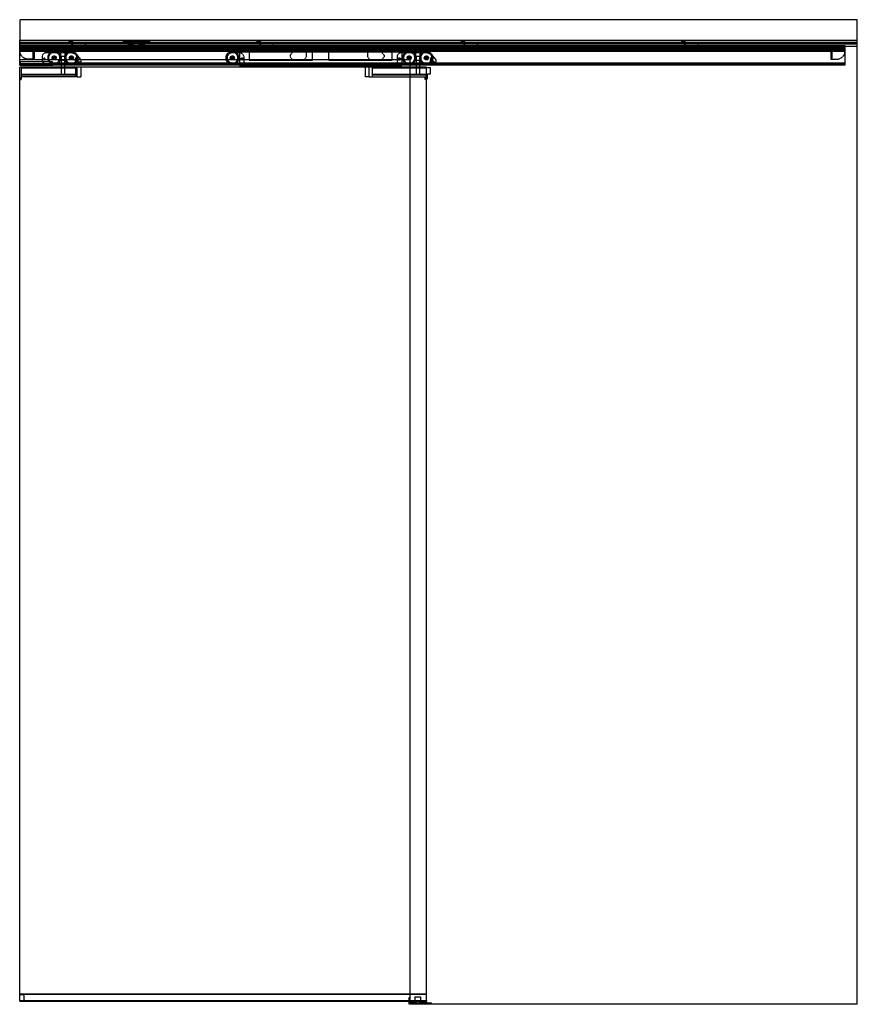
# Model space of a CAD drawing. Header units: millimetres. Extents: x 0 to 2050, y 0 to 2410.
import ezdxf

# ---------------------------------------------------------------- set-up
doc = ezdxf.new("R2010")
doc.units = ezdxf.units.MM
doc.header["$LTSCALE"] = 10
doc.linetypes.add('ALLCAD_Strich', pattern=[0.2, 0.15, -0.05])
doc.layers.add('BESCH_KONT_sich_schn_ansi_2d', color=40, linetype='Continuous')

msp = doc.modelspace()

# ---------------------------------------------------------------- linework, layer by layer
at = {"layer": 'BESCH_KONT_sich_schn_ansi_2d', "linetype": 'ALLCAD_Strich', "extrusion": (0, 1, -2.22045e-16)}
for p, q in [((2050, 2410), (0, 2410)), ((0, 2410), (0, 2360)), ((2050, 2360), (2050, 2410)), ((0, 2360), (2050, 2360)), ((0, 2312.5), (0, 2360)), ((2050, 2354), (0, 2354)), ((0, 2353.5), (0, 2353.5)), ((0, 2353.5), (0, 2353.5)), ((0, 2353.5), (0, 2353.5)), ((0, 2353.5), (0, 2353.5)), ((0, 2353.5), (0, 2353.5)), ((0, 2353.5), (0, 2353.5)), ((0, 2353.5), (0, 2353.5)), ((0, 2353.5), (0, 2353.5)), ((0, 2353.5), (0, 2353.5)), ((0, 2353.5), (0, 2353.5)), ((0, 2353.5), (0, 2353.5)), ((0, 2353.5), (0, 2353.5)), ((0, 2353.5), (0, 2353.5)), ((0, 2353.5), (0, 2353.5)), ((0, 2353.5), (0, 2353.5)), ((0, 2353.5), (0, 2353.5)), ((0, 2353.5), (0, 2353.5)), ((0, 2353.5), (0, 2353.5)), ((0, 2353.5), (0, 2353.5)), ((0, 2353.5), (0, 2353.5)), ((0, 2353.5), (0, 2353.5)), ((0, 2353.5), (0, 2353.5)), ((0, 2353.5), (0, 2353.5)), ((2050, 2353.5), (0, 2353.5)), ((0, 2351.5), (2050, 2351.5)), ((0, 2351), (2050, 2351)), ((0, 2347), (2020, 2347)), ((0, 2345), (2050, 2345)), ((0, 2344), (2020, 2344)), ((0, 2343.5), (2020, 2343.5)), ((0, 2342.5), (0, 2342.5)), ((0, 2342.5), (0, 2342.5)), ((0, 2342.5), (0, 2342.5)), ((0, 2342.5), (0, 2342.5)), ((0, 2342.5), (0, 2342.5)), ((0, 2342.5), (0, 2342.5)), ((0, 2342.5), (0, 2342.5)), ((0, 2342.5), (0, 2342.5)), ((0, 2342.5), (0, 2342.5)), ((0, 2342.5), (0, 2342.5)), ((0, 2342.5), (0, 2342.5)), ((0, 2342.5), (0, 2342.5)), ((0, 2342.5), (0, 2342.5)), ((0, 2342.5), (0, 2342.5)), ((0, 2342.5), (0, 2342.5)), ((0, 2342.5), (0, 2342.5)), ((0, 2342.5), (0, 2342.5)), ((0, 2342.5), (0, 2342.5)), ((0, 2342.5), (0, 2342.5)), ((0, 2342.5), (0, 2342.5)), ((0, 2342.5), (0, 2342.5)), ((0, 2342.5), (0, 2342.5)), ((0, 2342.5), (0, 2342.5)), ((0, 2342.5), (2020, 2342.5)), ((2020, 2341.5), (0, 2341.5)), ((2020, 2340.5), (0, 2340.5)), ((0, 2339.5), (2020, 2339.5)), ((0, 2338), (0, 2338)), ((0, 2338), (0, 2338)), ((0, 2338), (0, 2338)), ((0, 2338), (0, 2338)), ((0, 2338), (0, 2338)), ((0, 2338), (0, 2338)), ((0, 2338), (0, 2338)), ((0, 2338), (0, 2338)), ((0, 2338), (0, 2338)), ((0, 2338), (0, 2338)), ((0, 2338), (0, 2338)), ((0, 2338), (0, 2338)), ((0, 2338), (0, 2338)), ((0, 2338), (0, 2338)), ((0, 2338), (0, 2338)), ((0, 2338), (0, 2338)), ((32.5, 2338), (0, 2338)), ((0, 2338), (0, 2338)), ((0, 2338), (0, 2338)), ((0, 2338), (0, 2338)), ((0, 2338), (0, 2338)), ((0, 2338), (0, 2338)), ((0, 2338), (0, 2338)), ((0, 2338), (0, 2338)), ((4, 2343.5), (4, 2341.5)), ((10, 2341.5), (4, 2341.5)), ((4.5, 2338), (4.5, 2337.5)), ((5, 2343.5), (5, 2338)), ((5, 2343.5), (5, 2341.5)), ((5, 2340.5), (5, 2338)), ((9, 2343.5), (9, 2338)), ((9, 2343.5), (9, 2341.5)), ((9, 2340.5), (9, 2338)), ((9.5, 2338), (9.5, 2337.5)), ((10, 2341.5), (10, 2343.5)), ((25, 2343.5), (25, 2341.5)), ((31, 2341.5), (25, 2341.5)), ((25.5, 2338), (25.5, 2337.5)), ((26, 2343.5), (26, 2338)), ((26, 2343.5), (26, 2341.5)), ((26, 2340.5), (26, 2338)), ((30, 2343.5), (30, 2338)), ((30, 2343.5), (30, 2341.5)), ((30, 2340.5), (30, 2338)), ((30.5, 2338), (30.5, 2337.5)), ((31, 2341.5), (31, 2343.5)), ((32.5, 2313.5), (32.5, 2338)), ((35, 2340.5), (35, 2313.5)), ((129.5, 2357), (119.5, 2357)), ((119.5, 2357), (119.5, 2354)), ((126.5, 2351), (126.5, 2354)), ((126.5, 2354), (126.5, 2347)), ((129.5, 2351), (129.5, 2357)), ((129.5, 2347), (129.5, 2351)), ((144.5, 2351), (144.5, 2354)), ((159.5, 2351), (159.5, 2347)), ((252, 2356.5), (252, 2354.5)), ((254, 2356.5), (252, 2356.5)), ((252, 2354.5), (254, 2354.5)), ((252.6, 2356.5), (252.6, 2354.5)), ((254, 2356.5), (254, 2354.5)), ((254, 2356.5), (316, 2356.5)), ((316, 2354.5), (254, 2354.5)), ((255.1, 2356.5), (255.1, 2354.5)), ((255.5, 2356.5), (255.5, 2354.5)), ((256, 2351.5), (255.5, 2354.5)), ((258, 2356.5), (258, 2351.5)), ((260, 2354.5), (260, 2351.5)), ((262, 2356.5), (262, 2351.5)), ((263, 2351.2), (264.2, 2350.6)), ((265.2, 2350.3), (266.4, 2350.3)), ((266.4, 2350.3), (265.8, 2347.7)), ((265.8, 2347.7), (265.8, 2346.7)), ((270, 2346.5), (265.8, 2346.5)), ((270, 2348.9), (270, 2348.9)), ((270, 2348.9), (270, 2348.9)), ((270, 2348.9), (270, 2348.9)), ((270, 2348.9), (270, 2348.9)), ((270, 2348.9), (270, 2348.9)), ((270, 2348.9), (270, 2348.9)), ((270, 2348.9), (270, 2348.9)), ((270, 2348.9), (270, 2348.9)), ((270, 2348.9), (270, 2348.9)), ((270, 2346.7), (270, 2348.9)), ((270, 2348.9), (270, 2348.9)), ((270, 2348.9), (270, 2348.9)), ((270, 2348.9), (270, 2348.9)), ((270, 2348.9), (270, 2348.9)), ((270, 2348.9), (270, 2348.9)), ((270, 2348.9), (270, 2348.9)), ((270, 2348.9), (270, 2348.9)), ((270, 2348.9), (270, 2348.9)), ((270, 2348.9), (270, 2348.9)), ((271, 2349.9), (273.6, 2349.9)), ((274.3, 2349.6), (277.7, 2346.5)), ((278.6, 2346.5), (277.7, 2346.5)), ((278.8, 2347), (278.8, 2351)), ((291.2, 2351), (291.2, 2347)), ((292.3, 2346.5), (291.4, 2346.5)), ((292.3, 2346.5), (295.7, 2349.6)), ((296.4, 2349.9), (299, 2349.9)), ((300, 2348.9), (300, 2346.7)), ((304.2, 2346.5), (300, 2346.5)), ((303.6, 2350.3), (304.8, 2350.3)), ((304.2, 2347.7), (303.6, 2350.3)), ((304.2, 2346.7), (304.2, 2347.7)), ((305.8, 2350.6), (307, 2351.2)), ((308, 2356.5), (308, 2351.5)), ((310, 2354.5), (310, 2351.5)), ((312, 2356.5), (312, 2351.5)), ((314.5, 2354.5), (314, 2351.5)), ((314.5, 2356.5), (314.5, 2354.5)), ((314.9, 2356.5), (314.9, 2354.5)), ((318, 2356.5), (316, 2356.5)), ((316, 2356.5), (316, 2354.5)), ((316, 2354.5), (318, 2354.5)), ((317.4, 2356.5), (317.4, 2354.5)), ((318, 2356.5), (318, 2354.5)), ((579.5, 2357), (579.5, 2354)), ((589.5, 2357), (579.5, 2357)), ((586.5, 2351), (586.5, 2354)), ((586.5, 2354), (586.5, 2347)), ((589.5, 2351), (589.5, 2357)), ((589.5, 2347), (589.5, 2351)), ((604.5, 2351), (604.5, 2354)), ((619.5, 2351), (619.5, 2347)), ((928, 2343.5), (928, 2341.5)), ((932.2, 2343.5), (932.2, 2341.5)), ((935.7, 2343.5), (935.7, 2341.5)), ((942.2, 2343.5), (942.2, 2341.5)), ((945.7, 2343.5), (945.7, 2341.5)), ((963.5, 2343.5), (963.5, 2341.5)), ((968.5, 2343.5), (968.5, 2341.5)), ((1089.5, 2357), (1079.5, 2357)), ((1079.5, 2357), (1079.5, 2354)), ((1086.5, 2351), (1086.5, 2354)), ((1086.5, 2354), (1086.5, 2347)), ((1089.5, 2351), (1089.5, 2357)), ((1089.5, 2347), (1089.5, 2351)), ((1104.5, 2351), (1104.5, 2354)), ((1119.5, 2351), (1119.5, 2347)), ((1143.5, 2343.5), (1143.5, 2341.5)), ((1148.5, 2343.5), (1148.5, 2341.5)), ((1323.5, 2343.5), (1323.5, 2341.5)), ((1328.5, 2343.5), (1328.5, 2341.5)), ((1368, 2338.5), (1367.5, 2341.5)), ((1372, 2338.5), (1368, 2338.5)), ((1370, 2341.5), (1370, 2343.5)), ((1370, 2341.5), (1370, 2338.5)), ((1372, 2341.5), (1372, 2338.5)), ((1372, 2338.5), (1374, 2338.5)), ((1374, 2341.5), (1374, 2343.5)), ((1374, 2341.5), (1374, 2338.5)), ((1375, 2338.2), (1376.2, 2337.6)), ((1390, 2343.5), (1390, 2341.5)), ((1390.8, 2334), (1390.8, 2338)), ((1391, 2343.5), (1391, 2341.5)), ((1391.3, 2338.5), (1394, 2338.5)), ((1394, 2343.5), (1394, 2338.5)), ((1619.5, 2357), (1619.5, 2354)), ((1629.5, 2357), (1619.5, 2357)), ((1626.5, 2351), (1626.5, 2354)), ((1626.5, 2354), (1626.5, 2347)), ((1629.5, 2351), (1629.5, 2357)), ((1629.5, 2347), (1629.5, 2351)), ((1644.5, 2351), (1644.5, 2354)), ((1659.5, 2351), (1659.5, 2347)), ((1985, 2340.5), (1985, 2313.5)), ((1987.5, 2338), (1987.5, 2313.5)), ((1987.5, 2338), (2020, 2338)), ((1989, 2343.5), (1989, 2341.5)), ((1989, 2341.5), (1995, 2341.5)), ((1989.5, 2338), (1989.5, 2337.5)), ((1990, 2343.5), (1990, 2338)), ((1990, 2343.5), (1990, 2341.5)), ((1990, 2340.5), (1990, 2338)), ((1994, 2343.5), (1994, 2338)), ((1994, 2343.5), (1994, 2341.5)), ((1994, 2340.5), (1994, 2338)), ((1994.5, 2338), (1994.5, 2337.5)), ((1995, 2341.5), (1995, 2343.5)), ((2010, 2343.5), (2010, 2341.5)), ((2010, 2341.5), (2016, 2341.5)), ((2010.5, 2338), (2010.5, 2337.5)), ((2011, 2343.5), (2011, 2338)), ((2011, 2343.5), (2011, 2341.5)), ((2011, 2340.5), (2011, 2338)), ((2015, 2343.5), (2015, 2338)), ((2015, 2343.5), (2015, 2341.5)), ((2015, 2340.5), (2015, 2338)), ((2015.5, 2338), (2015.5, 2337.5)), ((2016, 2341.5), (2016, 2343.5)), ((2020, 2345), (2020, 2347)), ((2020, 2344), (2020, 2345)), ((2020, 2301), (2020, 2344)), ((2020, 2338), (2020, 2338)), ((2020, 2338), (2020, 2338)), ((2020, 2338), (2020, 2338)), ((2020, 2338), (2020, 2338)), ((2020, 2338), (2020, 2338)), ((2020, 2338), (2020, 2338)), ((2020, 2338), (2020, 2338)), ((2020, 2338), (2020, 2338)), ((2020, 2338), (2020, 2338)), ((2020, 2338), (2020, 2338)), ((2020, 2338), (2020, 2338)), ((2020, 2338), (2020, 2338)), ((2020, 2338), (2020, 2338)), ((2020, 2338), (2020, 2338)), ((2020, 2338), (2020, 2338)), ((2020, 2338), (2020, 2338)), ((2020, 2338), (2020, 2338)), ((2020, 2338), (2020, 2338)), ((2020, 2338), (2020, 2338)), ((2020, 2338), (2020, 2338)), ((2020, 2338), (2020, 2338)), ((2020, 2338), (2020, 2338)), ((2020, 2338), (2020, 2338)), ((2020, 2338), (2020, 2338)), ((2020, 2338), (2020, 2338)), ((2020, 2338), (2020, 2338)), ((2020, 2338), (2020, 2338)), ((2050, 0), (2050, 2360)), ((0, 2336.5), (2020, 2336.5)), ((0, 2336), (2020, 2336)), ((0, 2335), (2020, 2335)), ((0, 2334.5), (2020, 2334.5)), ((0, 2333), (2020, 2333)), ((4.5, 2337.5), (9.5, 2337.5)), ((25.5, 2337.5), (30.5, 2337.5)), ((54.5, 2319), (54.5, 2306.5)), ((100, 2329), (64.5, 2329)), ((98.5, 2321), (98.5, 2329)), ((100, 2321), (98.5, 2321)), ((98.5, 2321), (100, 2321)), ((98.5, 2321), (98.5, 2311)), ((100, 2321), (100, 2329)), ((110, 2329), (100, 2329)), ((100, 2321), (110, 2321)), ((101, 2321), (101, 2300.5)), ((101, 2321), (101, 2311)), ((109, 2320), (101, 2320)), ((101, 2320), (101, 2299.5)), ((109, 2321), (109, 2300.5)), ((109, 2321), (109, 2311)), ((109, 2320), (109, 2299.5)), ((110, 2329), (110, 2321)), ((121.5, 2329), (110, 2329)), ((111.5, 2321), (110, 2321)), ((110, 2321), (111.5, 2321)), ((111.5, 2321), (111.5, 2329)), ((111.5, 2321), (111.5, 2311)), ((136.5, 2316.8), (136.5, 2311.8)), ((136.5, 2316.8), (145.9, 2316.8)), ((536.5, 2329), (520, 2329)), ((537.5, 2330.5), (537.5, 2299.5)), ((935.5, 2330.5), (537.5, 2330.5)), ((549, 2305.5), (549, 2316.5)), ((549, 2305.5), (549, 2316.5)), ((561.5, 2330.5), (561.5, 2311)), ((672.5, 2337), (661.5, 2323)), ((661.5, 2323), (661.5, 2319)), ((661.5, 2319), (667.8, 2311)), ((674.5, 2337), (672.5, 2337)), ((674.5, 2330.5), (674.5, 2337)), ((687.5, 2337), (687.5, 2330.5)), ((701.5, 2337), (687.5, 2337)), ((695.2, 2311), (701.5, 2319)), ((701.5, 2319), (701.5, 2337)), ((716.5, 2311), (716.5, 2330.5)), ((756.5, 2311), (756.5, 2330.5)), ((851.5, 2319), (851.5, 2337)), ((851.5, 2337), (865.5, 2337)), ((857.8, 2311), (851.5, 2319)), ((865.5, 2337), (865.5, 2330.5)), ((878.5, 2337), (880.5, 2337)), ((878.5, 2330.5), (878.5, 2337)), ((880.5, 2337), (891.5, 2323)), ((891.5, 2319), (885.2, 2311)), ((891.5, 2323), (891.5, 2319)), ((911.5, 2311), (911.5, 2330.5)), ((923.5, 2319), (923.5, 2306.5)), ((923.5, 2319), (923.5, 2306.5)), ((935.5, 2329), (933.5, 2329)), ((969, 2329), (933.5, 2329)), ((935.5, 2299.5), (935.5, 2330.5)), ((967.5, 2321), (967.5, 2329)), ((967.5, 2321), (969, 2321)), ((967.5, 2321), (967.5, 2311)), ((969, 2321), (967.5, 2321)), ((969, 2321), (969, 2329)), ((979, 2329), (969, 2329)), ((969, 2321), (979, 2321)), ((970, 2321), (970, 2311)), ((970, 2321), (970, 2300.5)), ((978, 2320), (970, 2320)), ((970, 2320), (970, 2277)), ((978, 2321), (978, 2311)), ((978, 2321), (978, 2300.5)), ((978, 2320), (978, 2277)), ((979, 2329), (979, 2321)), ((990.5, 2329), (979, 2329)), ((979, 2321), (980.5, 2321)), ((980.5, 2321), (979, 2321)), ((980.5, 2321), (980.5, 2329)), ((980.5, 2321), (980.5, 2311)), ((1005.5, 2316.8), (1005.5, 2311.8)), ((1005.5, 2316.8), (1014.9, 2316.8)), ((1377.2, 2337.3), (1378.4, 2337.3)), ((1378.4, 2337.3), (1377.8, 2334.7)), ((1377.8, 2334.7), (1377.8, 2333.7)), ((1382, 2333.5), (1377.8, 2333.5)), ((1382, 2335.9), (1382, 2335.9)), ((1382, 2335.9), (1382, 2335.9)), ((1382, 2335.9), (1382, 2335.9)), ((1382, 2335.9), (1382, 2335.9)), ((1382, 2335.9), (1382, 2335.9)), ((1382, 2335.9), (1382, 2335.9)), ((1382, 2335.9), (1382, 2335.9)), ((1382, 2335.9), (1382, 2335.9)), ((1382, 2335.9), (1382, 2335.9)), ((1382, 2333.7), (1382, 2335.9)), ((1382, 2335.9), (1382, 2335.9)), ((1382, 2335.9), (1382, 2335.9)), ((1382, 2335.9), (1382, 2335.9)), ((1382, 2335.9), (1382, 2335.9)), ((1382, 2335.9), (1382, 2335.9)), ((1382, 2335.9), (1382, 2335.9)), ((1382, 2335.9), (1382, 2335.9)), ((1382, 2335.9), (1382, 2335.9)), ((1382, 2335.9), (1382, 2335.9)), ((1383, 2336.9), (1385.6, 2336.9)), ((1386.3, 2336.6), (1389.7, 2333.5)), ((1390.6, 2333.5), (1389.7, 2333.5)), ((1989.5, 2337.5), (1994.5, 2337.5)), ((2010.5, 2337.5), (2015.5, 2337.5)), ((0, 2312.5), (955, 2312.5)), ((0, 2301), (0, 2312.5)), ((0, 2302.5), (2020, 2302.5)), ((0, 2301), (955, 2301)), ((0, 2299.5), (0, 2301)), ((80.5, 2299.5), (0, 2299.5)), ((0, 2299), (0, 2299.5)), ((0, 2299.5), (955, 2299.5)), ((0, 2299), (80.5, 2299)), ((0, 9), (0, 2294)), ((955, 2294), (0, 2294)), ((80, 2307), (0.5, 2307)), ((0.5, 2299.5), (0.5, 2307)), ((1.5, 2299.5), (1.5, 2307)), ((1.5, 2299.5), (1.5, 2299.5)), ((1.5, 2299.5), (1.5, 2299.5)), ((1.5, 2299.5), (1.5, 2299.5)), ((1.5, 2299.5), (1.5, 2299.5)), ((1.5, 2299.5), (1.5, 2299.5)), ((1.5, 2299.5), (1.5, 2299.5)), ((1.5, 2299.5), (1.5, 2299.5)), ((1.5, 2299.5), (1.5, 2299.5)), ((1.5, 2299.5), (1.5, 2299.5)), ((1.5, 2299.5), (1.5, 2299.5)), ((1.5, 2299.5), (1.5, 2299.5)), ((1.5, 2299.5), (1.5, 2299.5)), ((1.5, 2299.5), (1.5, 2299.5)), ((1.5, 2299.5), (1.5, 2299.5)), ((1.5, 2299.5), (1.5, 2299.5)), ((1.5, 2299.5), (1.5, 2299.5)), ((1.5, 2299.5), (1.5, 2299.5)), ((1.5, 2299.5), (1.5, 2299.5)), ((1.5, 2299.5), (1.5, 2299.5)), ((1.5, 2299.5), (1.5, 2299.5)), ((1.5, 2299.5), (1.5, 2299.5)), ((1.5, 2299.5), (1.5, 2299.5)), ((1.5, 2299.5), (1.5, 2299.5)), ((3, 2294), (3, 2264)), ((3, 2294), (3, 2293)), ((3, 2293), (136, 2293)), ((3, 2292), (136, 2292)), ((3, 2292), (136, 2292)), ((35, 2313.5), (20, 2313.5)), ((54.5, 2306.5), (64.5, 2300.5)), ((64.5, 2300.5), (64.5, 2300.5)), ((64.5, 2300.5), (64.5, 2300.5)), ((64.5, 2300.5), (64.5, 2300.5)), ((64.5, 2300.5), (64.5, 2300.5)), ((64.5, 2300.5), (64.5, 2300.5)), ((64.5, 2300.5), (64.5, 2300.5)), ((64.5, 2300.5), (64.5, 2300.5)), ((64.5, 2300.5), (64.5, 2300.5)), ((64.5, 2300.5), (64.5, 2300.5)), ((64.5, 2300.5), (121.5, 2300.5)), ((64.5, 2300.5), (64.5, 2300.5)), ((64.5, 2300.5), (64.5, 2300.5)), ((64.5, 2300.5), (64.5, 2300.5)), ((64.5, 2300.5), (64.5, 2300.5)), ((64.5, 2300.5), (64.5, 2300.5)), ((64.5, 2300.5), (64.5, 2300.5)), ((64.5, 2300.5), (64.5, 2300.5)), ((64.5, 2300.5), (64.5, 2300.5)), ((64.5, 2300.5), (64.5, 2300.5)), ((64.5, 2300.5), (64.5, 2300.5)), ((64.5, 2300.5), (64.5, 2300.5)), ((64.5, 2300.5), (64.5, 2300.5)), ((64.5, 2300.5), (64.5, 2300.5)), ((64.5, 2300.5), (64.5, 2300.5)), ((64.5, 2300.5), (64.5, 2300.5)), ((64.5, 2300.5), (64.5, 2300.5)), ((64.5, 2300.5), (64.5, 2300.5)), ((64.5, 2300.5), (64.5, 2300.5)), ((64.5, 2300.5), (64.5, 2300.5)), ((64.5, 2300.5), (64.5, 2300.5)), ((64.5, 2300.5), (64.5, 2300.5)), ((64.5, 2300.5), (64.5, 2300.5)), ((80, 2299.5), (80, 2307)), ((80, 2299.5), (80, 2304)), ((80, 2304), (2020, 2304)), ((2020, 2302.9), (80, 2302.9)), ((2020, 2300.9), (80, 2300.9)), ((80.5, 2299), (80.5, 2299.5)), ((98.5, 2311), (111.5, 2311)), ((101, 2299.5), (101, 2294)), ((101, 2294), (101, 2277)), ((101, 2292), (101, 2277)), ((109, 2299.5), (109, 2294)), ((109, 2294), (109, 2277)), ((109, 2292), (109, 2277)), ((136, 2294), (136, 2293)), ((136, 2293), (136, 2275)), ((136.5, 2311.8), (136.5, 2311.8)), ((136.5, 2311.8), (136.5, 2306.5)), ((136.5, 2306.5), (136.5, 2311.8)), ((136.5, 2311.8), (141.5, 2311.8)), ((136.5, 2306.5), (136.5, 2306.5)), ((140, 2270), (140, 2294)), ((141.5, 2311.8), (141.5, 2306.8)), ((141.5, 2306.8), (141.5, 2302.8)), ((141.5, 2306.8), (149.5, 2306.8)), ((149.5, 2302.8), (141.5, 2302.8)), ((149.5, 2310.6), (149.5, 2306.8)), ((149.5, 2302.8), (149.5, 2306.8)), ((150, 2270), (150, 2294)), ((514.1, 2305.5), (534, 2300.5)), ((534, 2300.5), (539, 2300.5)), ((537.5, 2300.5), (539, 2300.5)), ((537.5, 2299.5), (537.5, 2298)), ((537.5, 2298), (935.5, 2298)), ((539, 2300.5), (549, 2305.5)), ((539, 2300.5), (549, 2305.5)), ((561.5, 2311), (561.5, 2311)), ((561.5, 2311), (561.5, 2311)), ((561.5, 2311), (561.5, 2311)), ((561.5, 2311), (561.5, 2311)), ((561.5, 2311), (561.5, 2311)), ((561.5, 2311), (561.5, 2311)), ((561.5, 2311), (561.5, 2311)), ((561.5, 2311), (561.5, 2311)), ((561.5, 2311), (561.5, 2311)), ((561.5, 2311), (561.5, 2311)), ((561.5, 2311), (716.5, 2311)), ((561.5, 2311), (561.5, 2311)), ((561.5, 2311), (561.5, 2311)), ((561.5, 2311), (561.5, 2311)), ((561.5, 2311), (561.5, 2311)), ((561.5, 2311), (561.5, 2311)), ((561.5, 2311), (561.5, 2311)), ((561.5, 2311), (561.5, 2311)), ((561.5, 2311), (561.5, 2311)), ((561.5, 2311), (561.5, 2311)), ((561.5, 2311), (561.5, 2311)), ((561.5, 2311), (561.5, 2311)), ((561.5, 2311), (561.5, 2311)), ((561.5, 2311), (561.5, 2311)), ((561.5, 2311), (561.5, 2311)), ((561.5, 2311), (561.5, 2311)), ((561.5, 2311), (561.5, 2311)), ((561.5, 2311), (561.5, 2311)), ((561.5, 2311), (561.5, 2311)), ((561.5, 2311), (561.5, 2311)), ((561.5, 2311), (561.5, 2311)), ((561.5, 2311), (561.5, 2311)), ((667.8, 2311), (695.2, 2311)), ((756.5, 2311), (911.5, 2311)), ((845, 2294), (845, 2270)), ((855, 2270), (855, 2294)), ((885.2, 2311), (857.8, 2311)), ((862, 2294), (862, 2293)), ((862, 2293), (862, 2293)), ((862, 2293), (862, 2293)), ((862, 2293), (862, 2293)), ((862, 2293), (862, 2293)), ((862, 2293), (862, 2293)), ((862, 2293), (862, 2293)), ((862, 2293), (862, 2293)), ((862, 2293), (862, 2293)), ((862, 2293), (862, 2293)), ((862, 2293), (862, 2293)), ((862, 2293), (862, 2293)), ((862, 2293), (862, 2293)), ((862, 2293), (862, 2293)), ((862, 2293), (862, 2293)), ((862, 2293), (862, 2293)), ((862, 2293), (862, 2293)), ((862, 2293), (862, 2293)), ((862, 2293), (862, 2293)), ((862, 2293), (862, 2293)), ((862, 2293), (862, 2293)), ((862, 2293), (862, 2293)), ((862, 2293), (862, 2293)), ((862, 2293), (862, 2293)), ((862, 2293), (862, 2293)), ((862, 2293), (862, 2293)), ((862, 2293), (862, 2293)), ((862, 2293), (862, 2293)), ((862, 2293), (862, 2293)), ((862, 2293), (862, 2293)), ((862, 2293), (862, 2293)), ((862, 2293), (862, 2293)), ((862, 2293), (862, 2293)), ((862, 2293), (862, 2293)), ((862, 2293), (862, 2293)), ((862, 2293), (862, 2293)), ((862, 2293), (862, 2275)), ((862, 2293), (995, 2293)), ((862, 2292), (995, 2292)), ((862, 2292), (995, 2292)), ((923.5, 2306.5), (933.5, 2300.5)), ((923.5, 2306.5), (933.5, 2300.5)), ((933.5, 2300.5), (935.5, 2300.5)), ((933.5, 2300.5), (990.5, 2300.5)), ((935.5, 2298), (935.5, 2299.5)), ((955, 0), (955, 2312.5)), ((955, 2301), (2020, 2301)), ((955, 2299.5), (2020, 2299.5)), ((995, 2294), (955, 2294)), ((967.5, 2311), (980.5, 2311)), ((970, 2292), (970, 2277)), ((978, 2292), (978, 2277)), ((995, 9), (995, 2294)), ((1005, 2292), (995, 2292)), ((1005, 2277.5), (1005, 2292)), ((1005.5, 2311.8), (1005.5, 2311.8)), ((1005.5, 2311.8), (1005.5, 2306.5)), ((1005.5, 2306.5), (1005.5, 2311.8)), ((1005.5, 2311.8), (1010.5, 2311.8)), ((1005.5, 2306.5), (1005.5, 2306.5)), ((1010.5, 2311.8), (1010.5, 2306.8)), ((1010.5, 2306.8), (1010.5, 2302.8)), ((1010.5, 2306.8), (1018.5, 2306.8)), ((1018.5, 2302.8), (1010.5, 2302.8)), ((1018.5, 2310.6), (1018.5, 2306.8)), ((1018.5, 2302.8), (1018.5, 2306.8)), ((1985, 2313.5), (2000, 2313.5)), ((2020, 2299.5), (2020, 2301)), ((3, 2277), (136, 2277)), ((3, 2277), (136, 2277)), ((3, 2275), (136, 2275)), ((3, 2264), (3, 2270)), ((140, 2270), (3, 2270)), ((136, 2275), (136, 2270)), ((140, 2270), (150, 2270)), ((855, 2270), (845, 2270)), ((855, 2270), (992, 2270)), ((862, 2277), (995, 2277)), ((862, 2277), (995, 2277)), ((862, 2275), (862, 2270)), ((862, 2275), (995, 2275)), ((992, 2264), (992, 2270)), ((992, 2270), (995, 2270)), ((995, 2266), (997.5, 2266)), ((997.5, 2277.5), (1005, 2277.5)), ((997.5, 2266), (997.5, 2277.5)), ((0, 2264), (3, 2264)), ((0, 2264), (3, 2264)), ((3, 2264), (3, 2264)), ((3, 2264), (3, 2264)), ((3, 2264), (3, 2264)), ((3, 2264), (3, 2264)), ((3, 2264), (3, 2264)), ((3, 2264), (3, 2264)), ((3, 2264), (3, 2264)), ((3, 2264), (3, 2264)), ((3, 2264), (3, 2264)), ((3, 2264), (3, 2264)), ((3, 2264), (3, 2264)), ((3, 2264), (3, 2264)), ((3, 2264), (3, 2264)), ((3, 2264), (3, 2264)), ((3, 2264), (3, 2264)), ((3, 2264), (3, 2264)), ((3, 2264), (3, 2264)), ((3, 2264), (3, 2264)), ((995, 2264), (992, 2264)), ((0, 25.5), (-0.5, 25.5)), ((-0.5, 8), (-0.5, 25.5)), ((0, 26), (995, 26)), ((0, 26), (995, 26)), ((0, 25), (995, 25)), ((10, 24.5), (0, 24.5)), ((10, 24.5), (10, 8)), ((0, 8), (-0.5, 8)), ((10, 23), (0, 23)), ((0, 9), (0, 8)), ((0, 9), (953, 9)), ((0, 8), (0, 9)), ((0, 9), (0, 9)), ((0, 9), (0, 9)), ((0, 9), (0, 9)), ((0, 9), (0, 9)), ((0, 9), (0, 9)), ((0, 9), (0, 9)), ((0, 9), (0, 9)), ((0, 9), (0, 9)), ((0, 9), (0, 9)), ((0, 9), (0, 9)), ((0, 9), (0, 9)), ((0, 9), (0, 9)), ((0, 9), (0, 9)), ((0, 9), (0, 9)), ((0, 9), (0, 9)), ((0, 9), (0, 9)), ((0, 9), (0, 9)), ((0, 9), (0, 9)), ((0, 9), (0, 9)), ((0, 9), (0, 9)), ((0, 9), (0, 9)), ((0, 9), (0, 9)), ((0, 9), (0, 9)), ((0, 8), (953, 8)), ((953, 17), (955, 17)), ((953, 0), (953, 17)), ((955, 11), (953, 11)), ((953, 9), (995, 9)), ((953, 8), (995, 8)), ((955, 6), (953, 6)), ((953, 2), (969, 2)), ((955, 0), (953, 0)), ((955, 6), (955, 6)), ((955, 6), (955, 6)), ((955, 6), (955, 6)), ((955, 6), (955, 6)), ((955, 6), (955, 6)), ((955, 6), (955, 6)), ((955, 6), (955, 6)), ((955, 6), (955, 6)), ((955, 6), (955, 6)), ((955, 6), (955, 6)), ((955, 6), (955, 6)), ((955, 6), (955, 6)), ((955, 6), (955, 6)), ((955, 6), (955, 6)), ((955, 6), (955, 6)), ((955, 6), (955, 6)), ((955, 6), (955, 6)), ((955, 6), (955, 6)), ((955, 6), (955, 6)), ((955, 6), (955, 6)), ((955, 6), (955, 6)), ((955, 6), (955, 6)), ((955, 6), (955, 6)), ((955, 6), (955, 6)), ((955, 6), (955, 6)), ((955, 6), (955, 6)), ((955, 6), (955, 6)), ((955, 6), (955, 6)), ((955, 6), (955, 6)), ((955, 6), (955, 6)), ((955, 6), (955, 6)), ((955, 6), (969, 6)), ((2050, 0), (955, 0)), ((956, 4), (1008, 4)), ((956, 2), (956, 4)), ((959, 2), (959, 4)), ((964, 2), (964, 4)), ((967, 18), (974, 18)), ((967, 18), (967, 9)), ((969, 0), (969, 6)), ((969, 2), (1009, 2)), ((970, 9), (970, 4)), ((974, 18), (981, 18)), ((978, 9), (978, 4)), ((981, 18), (981, 9)), ((996.5, 5.5), (983.5, 5.5)), ((983.5, 4), (983.5, 5.5)), ((995, 9), (995, 8)), ((996.5, 4), (996.5, 5.5)), ((1000, 2), (1000, 4)), ((1005, 2), (1005, 4)), ((1008, 2), (1008, 4)), ((1009, 0), (1009, 2))]:
    msp.add_line(p, q, dxfattribs=at)
at = {"layer": 'BESCH_KONT_sich_schn_ansi_2d', "linetype": 'ALLCAD_Strich', "extrusion": (0, -2.22045e-16, -1)}
for centre, radius in [((-59.5, 2314), 2), ((-84, 2316.5), 16), ((-84, 2316.5), 13.8), ((-84, 2316.5), 4), ((-84, 2316.5), 2.5), ((-84, 2316.5), 2), ((-126, 2316.5), 16), ((-126, 2316.5), 13.8), ((-126, 2316.5), 2.5), ((-126, 2316.5), 2), ((-520, 2316.5), 16), ((-520, 2316.5), 13.8), ((-520, 2316.5), 4), ((-520, 2316.5), 2.5), ((-520, 2316.5), 2), ((-544.5, 2314), 2), ((-928.5, 2314), 2), ((-953, 2316.5), 16), ((-953, 2316.5), 13.8), ((-953, 2316.5), 4), ((-953, 2316.5), 2.5), ((-953, 2316.5), 2), ((-995, 2316.5), 16), ((-995, 2316.5), 13.8), ((-995, 2316.5), 2.5), ((-995, 2316.5), 2)]:
    msp.add_circle(centre, radius, dxfattribs=at)
at = {"layer": 'BESCH_KONT_sich_schn_ansi_2d', "linetype": 'ALLCAD_Strich'}
for centre, radius in [((84, 2316.5), 5), ((126, 2316.5), 5), ((126, 2316.5), 4), ((520, 2316.5), 5), ((544.5, 2314), 3), ((544.5, 2314), 2), ((928.5, 2314), 3), ((928.5, 2314), 2), ((953, 2316.5), 5), ((995, 2316.5), 5), ((995, 2316.5), 4)]:
    msp.add_circle(centre, radius, dxfattribs=at)
at = {"layer": 'BESCH_KONT_sich_schn_ansi_2d', "linetype": 'ALLCAD_Strich', "extrusion": (0, -2.22045e-16, -1)}
for centre, radius, start, end in [((0, 2353.5), 0.00093, 90, 180), ((0, 2353.5), 0.00093, 180, 270), ((0, 2353.5), 0.00116, 90, 180), ((0, 2353.5), 0.00116, 180, 270), ((0, 2353.5), 0.00271, 0, 90), ((0, 2353.5), 0.00271, 270, 360), ((0, 2353.5), 0.00116, 90, 180), ((0, 2353.5), 0.00116, 180, 270), ((0, 2353.5), 0.00271, 0, 90), ((0, 2353.5), 0.00271, 270, 360), ((0, 2342.5), 0.00093, 90, 180), ((0, 2342.5), 0.00093, 180, 270), ((0, 2342.5), 0.00116, 90, 180), ((0, 2342.5), 0.00116, 180, 270), ((0, 2342.5), 0.00271, 0, 90), ((0, 2342.5), 0.00271, 270, 0), ((0, 2342.5), 0.00116, 90, 180), ((0, 2342.5), 0.00116, 180, 270), ((0, 2342.5), 0.00271, 0, 90), ((0, 2342.5), 0.00271, 270, 0), ((0, 2338), 0.00093, 90, 180), ((0, 2338), 0.00093, 180, 270), ((0, 2338), 0.00116, 90, 180), ((0, 2338), 0.00116, 180, 270), ((0, 2338), 0.00271, 360, 90), ((0, 2338), 0.00271, 270, 0), ((0, 2338), 0.00116, 90, 180), ((0, 2338), 0.00116, 180, 270), ((0, 2338), 0.00271, 360, 90), ((0, 2338), 0.00271, 270, 0), ((-262, 2349.5), 2, 90, 120), ((-271, 2348.9), 1, 0.0001, 90), ((-273.6, 2348.9), 1, 90, 132.6467), ((-279.3, 2351), 0.5, 0, 90), ((-290.7, 2351), 0.5, 90, 180), ((-296.4, 2348.9), 1, 47.3533, 90), ((-299, 2348.9), 1, 90, 179.9999), ((-308, 2349.5), 2, 60, 90), ((-1374, 2336.5), 2, 90, 120), ((-1391.3, 2338), 0.5, 0, 90), ((-2020, 2338), 0.00093, 270, 360), ((-2020, 2338), 0.00093, 0, 90), ((-2020, 2338), 0.00116, 360, 90), ((-2020, 2338), 0.00116, 270, 0), ((-2020, 2338), 0.00116, 90, 180), ((-2020, 2338), 0.00116, 180, 270), ((-2020, 2338), 0.00116, 360, 90), ((-2020, 2338), 0.00116, 270, 0), ((-2020, 2338), 0.00116, 90, 180), ((-2020, 2338), 0.00116, 180, 270), ((-20, 2333.5), 20, 270, 360), ((-1383, 2335.9), 1, 0.0001, 90), ((-1385.6, 2335.9), 1, 90, 132.6467), ((-1.5, 2299.5), 0.00093, 90, 180), ((-1.5, 2299.5), 0.00093, 180, 270), ((-1.5, 2299.5), 0.00116, 90, 180), ((-1.5, 2299.5), 0.00116, 180, 270), ((-1.5, 2299.5), 0.00271, 360, 90), ((-1.5, 2299.5), 0.00271, 270, 0), ((-1.5, 2299.5), 0.00116, 90, 180), ((-1.5, 2299.5), 0.00116, 180, 270), ((-1.5, 2299.5), 0.00271, 360, 90), ((-1.5, 2299.5), 0.00271, 270, 0), ((0, 9), 0.00093, 270, 0), ((0, 9), 0.00093, 0, 90), ((0, 9), 0.00116, 0, 90), ((0, 9), 0.00116, 270, 0), ((0, 9), 0.00116, 90, 180), ((0, 9), 0.00116, 180, 270), ((0, 9), 0.00116, 0, 90), ((0, 9), 0.00116, 270, 0), ((0, 9), 0.00116, 90, 180), ((0, 9), 0.00116, 180, 270)]:
    msp.add_arc(centre, radius, start, end, dxfattribs=at)
at = {"layer": 'BESCH_KONT_sich_schn_ansi_2d', "linetype": 'ALLCAD_Strich'}
for centre, radius, start, end in [((0, 2353.5), 0.00217, 270, 0), ((0, 2353.5), 0.00217, 360, 90), ((0, 2353.5), 0.00271, 270, 360), ((0, 2353.5), 0.00271, 0, 90), ((0, 2353.5), 0.00116, 180, 270), ((0, 2353.5), 0.00116, 90, 180), ((0, 2353.5), 0.00271, 270, 360), ((0, 2353.5), 0.00271, 0, 90), ((0, 2353.5), 0.00116, 180, 270), ((0, 2353.5), 0.00116, 90, 180), ((0, 2342.5), 0.00217, 270, 0), ((0, 2342.5), 0.00217, 360, 90), ((0, 2342.5), 0.00271, 270, 0), ((0, 2342.5), 0.00271, 0, 90), ((0, 2342.5), 0.00116, 180, 270), ((0, 2342.5), 0.00116, 90, 180), ((0, 2342.5), 0.00271, 270, 0), ((0, 2342.5), 0.00271, 0, 90), ((0, 2342.5), 0.00116, 180, 270), ((0, 2342.5), 0.00116, 90, 180), ((0, 2338), 0.00217, 270, 360), ((0, 2338), 0.00217, 0, 90), ((0, 2338), 0.00271, 270, 0), ((0, 2338), 0.00271, 360, 90), ((0, 2338), 0.00116, 180, 270), ((0, 2338), 0.00116, 90, 180), ((0, 2338), 0.00271, 270, 0), ((0, 2338), 0.00271, 360, 90), ((0, 2338), 0.00116, 180, 270), ((0, 2338), 0.00116, 90, 180), ((265.2, 2352.3), 2, 240, 270), ((266.3, 2346.7), 0.5, 180, 203.5782), ((269.5, 2346.7), 0.5, 336.4218, 359.9999), ((278, 2347), 0.801, 321.3195, 360), ((292, 2347), 0.801, 180, 218.6805), ((300.5, 2346.7), 0.5, 180.0001, 203.5782), ((303.7, 2346.7), 0.5, 336.4218, 0), ((304.8, 2352.3), 2, 270, 300), ((2020, 2338), 0.00217, 90, 180), ((2020, 2338), 0.00217, 180, 270), ((2020, 2338), 0.00271, 270, 0), ((2020, 2338), 0.00271, 90, 180), ((2020, 2338), 0.00271, 180, 270), ((2020, 2338), 0.00271, 270, 0), ((2020, 2338), 0.00271, 360, 90), ((2020, 2338), 0.00271, 90, 180), ((2020, 2338), 0.00271, 180, 270), ((2020, 2338), 0.00271, 360, 90), ((64.5, 2319), 10, 90, 180), ((121.3, 2298.3), 30.7, 36.9277, 89.7092), ((520, 2316.5), 12.5, 90, 241.9275), ((536.5, 2316.5), 12.5, 0, 90), ((536.5, 2316.5), 12.5, 0, 85.4114), ((933.5, 2319), 10, 90, 180), ((933.5, 2319), 10, 90, 180), ((990.3, 2298.3), 30.7, 36.9277, 89.7092), ((1377.2, 2339.3), 2, 240, 270), ((1378.3, 2333.7), 0.5, 180, 203.5782), ((1381.5, 2333.7), 0.5, 336.4218, 359.9999), ((1390, 2334), 0.801, 321.3195, 360), ((2000, 2333.5), 20, 270, 360), ((1.5, 2299.5), 0.00217, 270, 360), ((1.5, 2299.5), 0.00217, 0, 90), ((1.5, 2299.5), 0.00271, 270, 0), ((1.5, 2299.5), 0.00271, 360, 90), ((1.5, 2299.5), 0.00116, 180, 270), ((1.5, 2299.5), 0.00116, 90, 180), ((1.5, 2299.5), 0.00271, 270, 0), ((1.5, 2299.5), 0.00271, 360, 90), ((1.5, 2299.5), 0.00116, 180, 270), ((1.5, 2299.5), 0.00116, 90, 180), ((121.5, 2322.3), 21.7, 270, 313.6028), ((990.5, 2322.3), 21.7, 270, 313.6028), ((0, 9), 0.00217, 90, 180), ((0, 9), 0.00217, 180, 270), ((0, 9), 0.00271, 270, 360), ((0, 9), 0.00271, 0, 90), ((0, 9), 0.00271, 90, 180), ((0, 9), 0.00271, 180, 270), ((0, 9), 0.00271, 270, 360), ((0, 9), 0.00271, 0, 90), ((0, 9), 0.00271, 90, 180), ((0, 9), 0.00271, 180, 270)]:
    msp.add_arc(centre, radius, start, end, dxfattribs=at)
for points, knots in [([(145.9, 2316.8), (145.9, 2316.7), (145.9, 2316.7), (146.4, 2316), (146.9, 2315.4), (147.6, 2314.2), (148, 2313.6), (148.5, 2312.6), (148.7, 2312.2), (148.9, 2311.8)], [54.135366, 54.135366, 54.135366, 54.135366, 54.306619, 54.306619, 56.388856, 56.388856, 58.471094, 58.471094, 59.924963, 59.924963, 59.924963, 59.924963]), ([(1014.9, 2316.8), (1014.9, 2316.7), (1014.9, 2316.7), (1015.4, 2316), (1015.9, 2315.4), (1016.6, 2314.2), (1017, 2313.6), (1017.5, 2312.6), (1017.7, 2312.2), (1017.9, 2311.8)], [54.135366, 54.135366, 54.135366, 54.135366, 54.306619, 54.306619, 56.388856, 56.388856, 58.471094, 58.471094, 59.924963, 59.924963, 59.924963, 59.924963]), ([(148.9, 2311.8), (149, 2311.7), (149, 2311.7), (149.2, 2311.3), (149.3, 2311), (149.5, 2310.6)], [59.924963, 59.924963, 59.924963, 59.924963, 60.092535, 60.092535, 61.285505, 61.285505, 61.285505, 61.285505]), ([(1017.9, 2311.8), (1018, 2311.7), (1018, 2311.7), (1018.2, 2311.3), (1018.3, 2311), (1018.5, 2310.6)], [59.924963, 59.924963, 59.924963, 59.924963, 60.092535, 60.092535, 61.285505, 61.285505, 61.285505, 61.285505])]:
    msp.add_open_spline(points, degree=3, knots=knots, dxfattribs=at)

doc.saveas('drawing.dxf')
